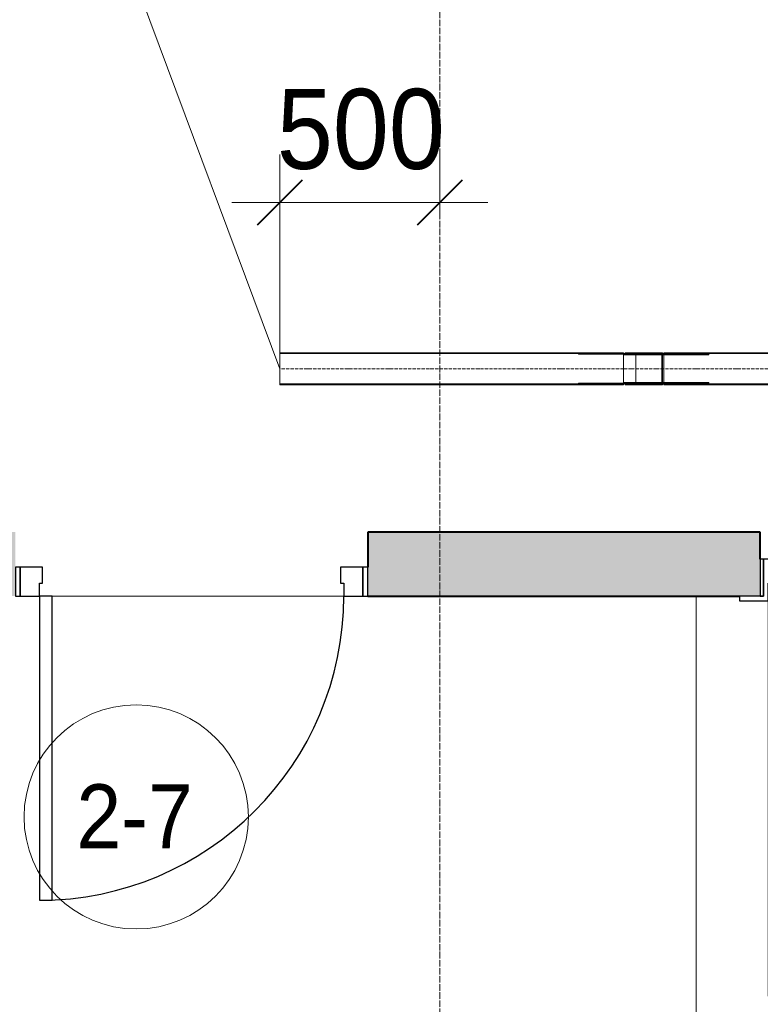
# Model space of a CAD drawing. Header units: millimetres. Extents: x 106966 to 201968, y 7718 to 228773.
# Tile 10 of 44: x 113838 to 116150, y 22475 to 25550. Entities that reach past the tile are written whole.
import ezdxf

# ---------------------------------------------------------------- set-up
doc = ezdxf.new("R2010")
doc.units = ezdxf.units.MM
doc.linetypes.add('Линия сетки', pattern=[25, 20, -2.5, 0, -2.5])
doc.linetypes.add('Осевая', pattern=[14, 10, -2, 0, -2])
for name, color, linetype, lineweight in [('Двери', 7, 'Continuous', 18), ('Кабельные лотки', 7, 'Continuous', 18), ('Каркас_Импост', 7, 'Continuous', 30), ('Марки кабельных лотков', 7, 'Continuous', 20), ('Марки помещений', 7, 'Continuous', 20), ('Монтажный зазор', 7, 'Continuous', 30), ('Осевая линия', 7, 'Осевая', 18), ('Оси', 7, 'Continuous', 9), ('Панель', 7, 'Continuous', 30), ('Перекрытия', 7, 'Continuous', 18), ('Размеры', 7, 'Continuous', 9), ('Размеры-100', 7, 'Continuous', 9), ('Соединительные детали кабельных лотков', 7, 'Continuous', 18), ('Стены разрез', 7, 'Continuous', 40)]:
    doc.layers.add(name, color=color, linetype=linetype, lineweight=lineweight)
doc.styles.add('Arial', font='arial.ttf', dxfattribs={"width": 0.9, "height": 250})
doc.styles.add('Arial_3', font='arial.ttf', dxfattribs={"width": 0.9, "height": 200})
doc.dimstyles.new('Основной_2_5_мм', dxfattribs={"dimscale": 304.8, "dimtxt": 255.06485, "dimasz": 0.463911, "dimexe": 0.492126, "dimexo": 0.492126, "dimgap": 0.098425, "dimtad": 1, "dimdec": 0, "dimdsep": 46, "dimtxsty": 'Arial', "dimblk1": 'OBLIQUE', "dimblk2": 'OBLIQUE', "dimsah": 1, "dimcen": 0.09, "dimdle": 0.492126, "dimazin": 2, "dimtfac": 1, "dimtdec": 4, "dimtix": 1, "dimtmove": 0, "dimatfit": 3, "dimfxl": 1, "dimtvp": 1, "dimtolj": 1, "dimtzin": 0, "dimlwd": 20, "dimlwe": 20, "dimarcsym": 2})

# ---------------------------------------------------------------- blocks, each defined once
blk = doc.blocks.new('101_Дверь_Однопольная - _НЧ_Мет_1200х2100_ЛК_По дизайн-проекту_угловая коробка_EI60_Л-3835061-МКСС_К4_L24_81_300_')
at = {"layer": 'Каркас_Импост', "color": 253, "true_color": 0xaaaaaa}
for p, q in [((-625, 115), (-715, 115)), ((-715, 115), (-715, 100)), ((-715, 100), (-640, 100)), ((-640, 100), (-640, -15)), ((-625, 60), (-625, 115)), ((715, 115), (625, 115)), ((625, 115), (625, 60)), ((640, -15), (640, 100)), ((640, 100), (715, 100)), ((715, 100), (715, 115)), ((-615, 60), (-625, 60)), ((-615, -15), (-615, 60)), ((625, 60), (615, 60)), ((615, 60), (615, -15)), ((-640, -15), (-615, -15)), ((615, -15), (640, -15))]:
    blk.add_line(p, q, dxfattribs=at)
at = {"layer": 'Монтажный зазор', "color": 253, "true_color": 0xaaaaaa}
for p, q in [((-640, 100), (-650, 100)), ((-650, 100), (-650, -15)), ((-640, -15), (-640, 100)), ((650, 100), (640, 100)), ((640, 100), (640, -15)), ((650, -15), (650, 100)), ((-650, -15), (-640, -15)), ((640, -15), (650, -15))]:
    blk.add_line(p, q, dxfattribs=at)
at = {"layer": 'Панель', "color": 253, "true_color": 0xaaaaaa}
for p, q in [((625, 1350), (585, 1350)), ((585, 1350), (585, 100)), ((625, 100), (625, 1350)), ((585, 100), (625, 100))]:
    blk.add_line(p, q, dxfattribs=at)
blk.add_arc((625, 100), 1250, 90, 180, dxfattribs=at)
blk = doc.blocks.new('101_Дверь_Однопольная - _НЧ_Мет_900х2100_Квартира_Л-3835073-МКСС_К4_L24_81_300_')
at = {"layer": 'Каркас_Импост', "color": 253, "true_color": 0xaaaaaa}
for p, q in [((-475, 100), (-535, 100)), ((-535, 100), (-535, 10)), ((-475, 60), (-475, 100)), ((535, 100), (475, 100)), ((475, 100), (475, 60)), ((535, 10), (535, 100)), ((-465, 60), (-475, 60)), ((-465, 10), (-465, 60)), ((475, 60), (465, 60)), ((465, 60), (465, 10)), ((-535, 10), (-465, 10)), ((465, 10), (535, 10))]:
    blk.add_line(p, q, dxfattribs=at)
at = {"layer": 'Монтажный зазор', "color": 253, "true_color": 0xaaaaaa}
for p, q in [((-535, 100), (-550, 100)), ((-550, 100), (-550, 10)), ((-535, 10), (-535, 100)), ((550, 100), (535, 100)), ((535, 100), (535, 10)), ((550, 10), (550, 100)), ((-550, 10), (-535, 10)), ((535, 10), (550, 10))]:
    blk.add_line(p, q, dxfattribs=at)
at = {"layer": 'Панель', "color": 253, "true_color": 0xaaaaaa}
for p, q in [((475, 1050), (435, 1050)), ((435, 1050), (435, 100)), ((475, 100), (475, 1050)), ((435, 100), (475, 100))]:
    blk.add_line(p, q, dxfattribs=at)
blk.add_arc((475, 100), 950, 90, 180, dxfattribs=at)
blk = doc.blocks.new('135_SLK_K4_AR_rvt-1-МКСС_К4_L24_81_300_')
at = {"layer": 'Стены разрез', "lineweight": 18, "true_color": 0xcbcbcb}
h = blk.add_hatch(color=9, dxfattribs=at)
h.paths.add_polyline_path([(115950, 23750), (115950, 23950), (114924.8, 23950), (114924.8, 23750), (115380.3, 23750)])
h.paths.add_polyline_path([(113701.1, 23750), (113824.8, 23750), (113824.8, 23950), (112950, 23950), (112950, 23750)])
blk.add_hatch(color=9, dxfattribs=at).paths.add_polyline_path([(116149.8, 23750), (116149.8, 23950), (115950, 23950), (115950, 23750), (116084.8, 23750)])
at = {"layer": 'Перекрытия', "color": 253, "true_color": 0xaaaaaa}
for p, q in [((114849.8, 23750), (113939.8, 23750)), ((113939.8, 23750), (114849.8, 23750)), ((115949.8, 22150), (115949.8, 23750))]:
    blk.add_line(p, q, dxfattribs=at)
at = {"layer": 'Стены разрез', "color": 253, "true_color": 0xaaaaaa}
for p, q in [((115950, 23950), (114924.8, 23950)), ((114924.8, 23950), (114924.8, 23840)), ((116149.8, 23950), (115950, 23950)), ((116149.8, 23865), (116149.8, 23950)), ((114924.8, 23750), (115950, 23750)), ((115950, 23750), (116084.8, 23750))]:
    blk.add_line(p, q, dxfattribs=at)
at = {"layer": 'Двери', "color": 253, "lineweight": 18, "true_color": 0xaaaaaa, "rotation": 180}
for name, p in [('101_Дверь_Однопольная - _НЧ_Мет_1200х2100_ЛК_По дизайн-проекту_угловая коробка_EI60_Л-3835061-МКСС_К4_L24_81_300_', (116799.8, 23850)), ('101_Дверь_Однопольная - _НЧ_Мет_900х2100_Квартира_Л-3835073-МКСС_К4_L24_81_300_', (114374.8, 23850))]:
    blk.add_blockref(name, p, dxfattribs=at)
blk = doc.blocks.new('OSTEC_CLV - ЛН_ ЛП - ПШСМ - Угол вертикальный - ZS - Цинкование по методу Сендзимира-1551044-МКСС_К4_L24_81_300_')
at = {"layer": 'Осевая линия'}
for q in [(128909.6, 25205), (128931.1, 25205)]:
    blk.add_line((128930.1, 25205), q, dxfattribs=at)
blk = doc.blocks.new('OSTEC_U - ЛН_ ЛП - ПШСМ - OSTEC_U - ЛН_ ЛП - ПШСМ-V54-МКСС_К4_L24_81_300_')
at = {"layer": 'Соединительные детали кабельных лотков', "color": 96, "true_color": 0x008000}
for p, q in [((115727.4, 24414.5), (115716, 24414.5)), ((115716, 24414.5), (115815.1, 24414.5)), ((115716, 24414.5), (115716, 24412.5)), ((115727.7, 24412.5), (115723.2, 24412.5)), ((115723.2, 24412.5), (115727.7, 24412.5)), ((115739.3, 24414.5), (115739.3, 24412.5)), ((115815.1, 24414.5), (115815.1, 24412.5)), ((115819.2, 24412.5), (115815.1, 24412.5)), ((115819.2, 24414.5), (115819.2, 24412.5)), ((115827.4, 24412.5), (115819.2, 24412.5)), ((115827.4, 24412.5), (115848.7, 24412.5)), ((115836.9, 24414.5), (115836.9, 24412.5)), ((115838.4, 24412.5), (115836.9, 24412.5)), ((115836.9, 24412.5), (115845, 24412.5)), ((115838.4, 24414.5), (115838.4, 24412.5)), ((115848.7, 24412.5), (115848.7, 24414.5))]:
    blk.add_line(p, q, dxfattribs=at)
blk = doc.blocks.new('OSTEC_U - ЛН_ ЛП - ПШСМ - OSTEC_U - ЛН_ ЛП - ПШСМ-V55-МКСС_К4_L24_81_300_')
at = {"layer": 'Соединительные детали кабельных лотков', "color": 96, "true_color": 0x008000}
for p, q in [((115716, 24507.5), (115716, 24505.5)), ((115815.1, 24505.5), (115716, 24505.5)), ((115716, 24505.5), (115727.4, 24505.5)), ((115727.7, 24507.5), (115723.2, 24507.5)), ((115723.2, 24507.5), (115727.7, 24507.5)), ((115739.3, 24507.5), (115739.3, 24505.5)), ((115815.1, 24507.5), (115819.2, 24507.5)), ((115815.1, 24507.5), (115815.1, 24505.5)), ((115819.2, 24507.5), (115827.4, 24507.5)), ((115819.2, 24507.5), (115819.2, 24505.5)), ((115848.7, 24507.5), (115827.4, 24507.5)), ((115845, 24507.5), (115836.9, 24507.5)), ((115836.9, 24507.5), (115838.4, 24507.5)), ((115836.9, 24507.5), (115836.9, 24505.5)), ((115838.4, 24507.5), (115838.4, 24505.5)), ((115848.7, 24505.5), (115848.7, 24507.5))]:
    blk.add_line(p, q, dxfattribs=at)
blk = doc.blocks.new('OSTEC_U - ЛН_ ЛП - ПШСМ - OSTEC_U - ЛН_ ЛП - ПШСМ-V56-МКСС_К4_L24_81_300_')
at = {"layer": 'Соединительные детали кабельных лотков', "color": 96, "true_color": 0x008000}
for p, q in [((115823.7, 24505.5), (115823.7, 24503.5)), ((115840.8, 24505.5), (115847.7, 24505.5)), ((115847.7, 24503.5), (115840.8, 24503.5)), ((115847.7, 24505.5), (115849.6, 24505.5)), ((115847.7, 24503.5), (115847.7, 24505.5)), ((115849.6, 24503.5), (115847.7, 24503.5)), ((115849.6, 24505.5), (115989.7, 24505.5)), ((115849.6, 24503.5), (115849.6, 24505.5)), ((115989.7, 24503.5), (115849.6, 24503.5)), ((115989.7, 24503.5), (115989.7, 24505.5))]:
    blk.add_line(p, q, dxfattribs=at)
blk = doc.blocks.new('OSTEC_U - ЛН_ ЛП - ПШСМ - OSTEC_U - ЛН_ ЛП - ПШСМ-V57-МКСС_К4_L24_81_300_')
at = {"layer": 'Соединительные детали кабельных лотков', "color": 96, "true_color": 0x008000}
for p, q in [((115823.7, 24416.5), (115823.7, 24414.5)), ((115840.8, 24416.5), (115847.7, 24416.5)), ((115847.7, 24416.5), (115849.6, 24416.5)), ((115847.7, 24414.5), (115847.7, 24416.5)), ((115849.6, 24416.5), (115989.7, 24416.5)), ((115849.6, 24414.5), (115849.6, 24416.5)), ((115989.7, 24414.5), (115989.7, 24416.5)), ((115847.7, 24414.5), (115840.8, 24414.5)), ((115849.6, 24414.5), (115847.7, 24414.5)), ((115989.7, 24414.5), (115849.6, 24414.5))]:
    blk.add_line(p, q, dxfattribs=at)
blk = doc.blocks.new('OSTEC_CLV - ЛН_ ЛП - ПШСМ - Угол вертикальный - ZS - Цинкование по методу Сендзимира-V47-МКСС_К4_L24_81_300_')
at = {"layer": 'Осевая линия'}
for p, q in [((128796.1, 25205), (128795.8, 25205)), ((128796.1, 25205), (128816.6, 25205)), ((128816.6, 25205), (128817.3, 25205))]:
    blk.add_line(p, q, dxfattribs=at)
blk = doc.blocks.new('OSTEC_U - ЛН_ ЛП - ПШСМ - OSTEC_U - ЛН_ ЛП - ПШСМ-V58-МКСС_К4_L24_81_300_')
at = {"layer": 'Соединительные детали кабельных лотков', "color": 96, "true_color": 0x008000}
for p, q in [((115582.7, 24505.5), (115582.7, 24507.5)), ((115582.7, 24505.5), (115582.7, 24507.5)), ((115722.8, 24505.5), (115582.7, 24505.5)), ((115582.7, 24505.5), (115722.8, 24505.5)), ((115722.8, 24505.5), (115722.8, 24507.5)), ((115722.8, 24505.5), (115722.8, 24507.5)), ((115724.7, 24505.5), (115722.8, 24505.5)), ((115722.8, 24505.5), (115724.7, 24505.5)), ((115724.7, 24507.5), (115723.2, 24507.5)), ((115723.2, 24507.5), (115724.7, 24507.5)), ((115727.7, 24507.5), (115724.7, 24507.5)), ((115724.7, 24507.5), (115727.7, 24507.5)), ((115724.7, 24505.5), (115724.7, 24507.5)), ((115724.7, 24505.5), (115724.7, 24507.5)), ((115731, 24505.5), (115724.7, 24505.5)), ((115724.7, 24505.5), (115727.4, 24505.5)), ((115748.7, 24505.5), (115748.7, 24507.5))]:
    blk.add_line(p, q, dxfattribs=at)
blk = doc.blocks.new('OSTEC_U - ЛН_ ЛП - ПШСМ - OSTEC_U - ЛН_ ЛП - ПШСМ-V59-МКСС_К4_L24_81_300_')
at = {"layer": 'Соединительные детали кабельных лотков', "color": 96, "true_color": 0x008000}
for p, q in [((115722.8, 24414.5), (115582.7, 24414.5)), ((115582.7, 24414.5), (115722.8, 24414.5)), ((115582.7, 24412.5), (115582.7, 24414.5)), ((115582.7, 24412.5), (115582.7, 24414.5)), ((115724.7, 24414.5), (115722.8, 24414.5)), ((115722.8, 24414.5), (115724.7, 24414.5)), ((115722.8, 24412.5), (115722.8, 24414.5)), ((115722.8, 24412.5), (115722.8, 24414.5)), ((115724.7, 24412.5), (115723.2, 24412.5)), ((115723.2, 24412.5), (115724.7, 24412.5)), ((115727.4, 24414.5), (115724.7, 24414.5)), ((115724.7, 24414.5), (115731, 24414.5)), ((115724.7, 24412.5), (115724.7, 24414.5)), ((115724.7, 24412.5), (115724.7, 24414.5)), ((115727.7, 24412.5), (115724.7, 24412.5)), ((115724.7, 24412.5), (115727.7, 24412.5)), ((115748.7, 24412.5), (115748.7, 24414.5))]:
    blk.add_line(p, q, dxfattribs=at)
blk = doc.blocks.new('OSTEC_U - ЛН_ ЛП - ПШСМ - OSTEC_U - ЛН_ ЛП - ПШСМ-V60-МКСС_К4_L24_81_300_')
at = {"layer": 'Соединительные детали кабельных лотков', "color": 96, "true_color": 0x008000}
for p, q in [((115723.7, 24416.5), (115723.7, 24414.5)), ((115727.4, 24416.5), (115723.7, 24416.5)), ((115727.4, 24416.5), (115734, 24416.5)), ((115734, 24416.5), (115833.1, 24416.5)), ((115734, 24416.5), (115734, 24414.5)), ((115833.1, 24416.5), (115840.8, 24416.5)), ((115833.1, 24416.5), (115833.1, 24414.5)), ((115847.7, 24416.5), (115849.6, 24416.5)), ((115723.7, 24414.5), (115727.4, 24414.5)), ((115734, 24414.5), (115727.4, 24414.5)), ((115833.1, 24414.5), (115734, 24414.5)), ((115840.8, 24414.5), (115833.1, 24414.5)), ((115849.6, 24414.5), (115847.7, 24414.5))]:
    blk.add_line(p, q, dxfattribs=at)
blk = doc.blocks.new('OSTEC_U - ЛН_ ЛП - ПШСМ - OSTEC_U - ЛН_ ЛП - ПШСМ-V61-МКСС_К4_L24_81_300_')
at = {"layer": 'Соединительные детали кабельных лотков', "color": 96, "true_color": 0x008000}
for p, q in [((115723.7, 24505.5), (115723.7, 24503.5)), ((115727.4, 24505.5), (115723.7, 24505.5)), ((115723.7, 24503.5), (115727.4, 24503.5)), ((115727.4, 24505.5), (115734, 24505.5)), ((115734, 24503.5), (115727.4, 24503.5)), ((115734, 24505.5), (115833.1, 24505.5)), ((115734, 24505.5), (115734, 24503.5)), ((115833.1, 24503.5), (115734, 24503.5)), ((115833.1, 24505.5), (115840.8, 24505.5)), ((115833.1, 24505.5), (115833.1, 24503.5)), ((115840.8, 24503.5), (115833.1, 24503.5)), ((115847.7, 24505.5), (115849.6, 24505.5)), ((115849.6, 24503.5), (115847.7, 24503.5))]:
    blk.add_line(p, q, dxfattribs=at)
blk = doc.blocks.new('050_Марка_Помещение - Номер-620969-МКСС_К4_L24_81_300_')
at = {"layer": 'Марки помещений'}
blk.add_circle((0, 0), 3.5, dxfattribs=at)
blk = doc.blocks.new('DIMBLOCK22-МКСС_К4_L24_81_300_')
at = {"layer": 'Размеры-100', "lineweight": 20, "transparency": 16777216}
for p, q in [((114650, 24979.3), (114650, 25129.3)), ((115150, 24979.3), (115150, 25129.3)), ((114500, 24979.3), (115300, 24979.3)), ((114650, 24979.3), (114650, 24475.1)), ((115150, 24979.3), (115150, 24929.3))]:
    blk.add_line(p, q, dxfattribs=at)
at = {"layer": 'Размеры-100', "lineweight": 40, "transparency": 16777216}
for p, q in [((114650, 24979.3), (114720.7, 25050)), ((115150, 24979.3), (115220.7, 25050)), ((114650, 24979.3), (114579.3, 24908.6)), ((115150, 24979.3), (115079.3, 24908.6))]:
    blk.add_line(p, q, dxfattribs=at)
at = {"layer": 'Размеры-100', "color": 0, "lineweight": 20, "transparency": 16777216, "insert": (114641, 25333.9), "char_height": 250, "width": 621.573, "attachment_point": 1, "line_spacing_factor": 0.941778, "style": 'Arial'}
blk.add_mtext('500', dxfattribs=at)
blk = doc.blocks.new('_Oblique')
at = {"color": 0, "linetype": 'ByBlock', "lineweight": -2}
blk.add_line((-0.5, -0.5), (0.5, 0.5), dxfattribs=at)

msp = doc.modelspace()

# ---------------------------------------------------------------- linework, layer by layer
at = {"layer": 'Кабельные лотки', "color": 96, "true_color": 0x008000}
for p, q in [((114650, 24410), (114650, 24510)), ((115723.2, 24510), (114650, 24510)), ((115723.2, 24510), (115723.2, 24410)), ((115727.7, 24507.5), (115727.7, 24510)), ((115844.7, 24510), (115727.7, 24510)), ((115809.3, 24510), (115809.3, 24507.5)), ((115844.7, 24505.5), (115844.7, 24510)), ((115849.2, 24505.5), (115849.2, 24510)), ((125479.8, 24510), (115849.2, 24510)), ((115723.2, 24507.5), (114650, 24507.5)), ((115842.9, 24507.5), (115727.7, 24507.5)), ((115761.3, 24505.5), (115761.3, 24507.5)), ((115761.3, 24416.5), (115761.3, 24503.5)), ((115842.9, 24507.5), (115842.9, 24505.5)), ((115842.9, 24503.5), (115842.9, 24416.5)), ((115844.7, 24416.5), (115844.7, 24503.5)), ((125479.8, 24507.5), (115849.2, 24507.5)), ((115849.2, 24416.5), (115849.2, 24503.5)), ((115723.2, 24412.5), (114650, 24412.5)), ((115723.2, 24410), (114650, 24410)), ((115727.7, 24410), (115727.7, 24412.5)), ((115842.9, 24412.5), (115727.7, 24412.5)), ((115844.7, 24410), (115727.7, 24410)), ((115761.3, 24412.5), (115761.3, 24414.5)), ((115809.3, 24412.5), (115809.3, 24410)), ((115842.9, 24414.5), (115842.9, 24412.5)), ((115844.7, 24410), (115844.7, 24414.5)), ((115849.2, 24410), (115849.2, 24414.5)), ((125479.8, 24412.5), (115849.2, 24412.5)), ((125479.8, 24410), (115849.2, 24410))]:
    msp.add_line(p, q, dxfattribs=at)
at = {"layer": 'Марки кабельных лотков'}
msp.add_line((114650, 24460), (113914.9, 26434.7), dxfattribs=at)
at = {"layer": 'Осевая линия'}
for p, q in [((115723.2, 24460), (114650, 24460)), ((115827, 24460), (115745.4, 24460)), ((125479.8, 24460), (115849.2, 24460))]:
    msp.add_line(p, q, dxfattribs=at)
at = {"layer": 'Оси', "linetype": 'Линия сетки'}
msp.add_line((115150, 12025.7), (115150, 33709.6), dxfattribs=at)

# ---------------------------------------------------------------- block references
at = {"lineweight": 5}
msp.add_blockref('135_SLK_K4_AR_rvt-1-МКСС_К4_L24_81_300_', (0, 0), dxfattribs=at)
at = {"layer": 'Марки помещений', "xscale": 99.99999999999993, "yscale": 99.99999999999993, "zscale": 99.99999999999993}
msp.add_blockref('050_Марка_Помещение - Номер-620969-МКСС_К4_L24_81_300_', (114202.1, 23060.2), dxfattribs=at)
at = {"layer": 'Соединительные детали кабельных лотков', "color": 96, "true_color": 0x008000}
for name in ['OSTEC_U - ЛН_ ЛП - ПШСМ - OSTEC_U - ЛН_ ЛП - ПШСМ-V58-МКСС_К4_L24_81_300_', 'OSTEC_U - ЛН_ ЛП - ПШСМ - OSTEC_U - ЛН_ ЛП - ПШСМ-V55-МКСС_К4_L24_81_300_', 'OSTEC_U - ЛН_ ЛП - ПШСМ - OSTEC_U - ЛН_ ЛП - ПШСМ-V61-МКСС_К4_L24_81_300_', 'OSTEC_U - ЛН_ ЛП - ПШСМ - OSTEC_U - ЛН_ ЛП - ПШСМ-V56-МКСС_К4_L24_81_300_', 'OSTEC_U - ЛН_ ЛП - ПШСМ - OSTEC_U - ЛН_ ЛП - ПШСМ-V60-МКСС_К4_L24_81_300_', 'OSTEC_U - ЛН_ ЛП - ПШСМ - OSTEC_U - ЛН_ ЛП - ПШСМ-V57-МКСС_К4_L24_81_300_', 'OSTEC_U - ЛН_ ЛП - ПШСМ - OSTEC_U - ЛН_ ЛП - ПШСМ-V59-МКСС_К4_L24_81_300_', 'OSTEC_U - ЛН_ ЛП - ПШСМ - OSTEC_U - ЛН_ ЛП - ПШСМ-V54-МКСС_К4_L24_81_300_']:
    msp.add_blockref(name, (0, 0), dxfattribs=at)
at = {"layer": 'Соединительные детали кабельных лотков', "extrusion": (0, 0, -1), "rotation": 180}
for name, p in [('OSTEC_CLV - ЛН_ ЛП - ПШСМ - Угол вертикальный - ZS - Цинкование по методу Сендзимира-V47-МКСС_К4_L24_81_300_', (13071.9, 49665)), ('OSTEC_CLV - ЛН_ ЛП - ПШСМ - Угол вертикальный - ZS - Цинкование по методу Сендзимира-1551044-МКСС_К4_L24_81_300_', (13081.9, 49665))]:
    msp.add_blockref(name, p, dxfattribs=at)

# ---------------------------------------------------------------- texts
at = {"layer": 'Марки помещений', "lineweight": 9, "insert": (114015.5, 23162), "char_height": 200, "width": 447.342, "attachment_point": 1, "style": 'Arial_3'}
msp.add_mtext('2-7', dxfattribs=at)

# ---------------------------------------------------------------- dimensions: what is measured, and where the dimension line sits
at = {"layer": 'Размеры', "lineweight": 20}
dim = msp.add_linear_dim(base=(115150, 24979.3), p1=(114650, 24325.1), p2=(115150, 25079.3), dimstyle='Основной_2_5_мм', override={"dimpost": '<>', "dimfxl": 904.891476}, dxfattribs=at)
dim.commit()
dim.dimension.update_dxf_attribs({"geometry": 'DIMBLOCK22-МКСС_К4_L24_81_300_', "text_midpoint": (114900, 25136.9)})

doc.saveas('drawing.dxf')
